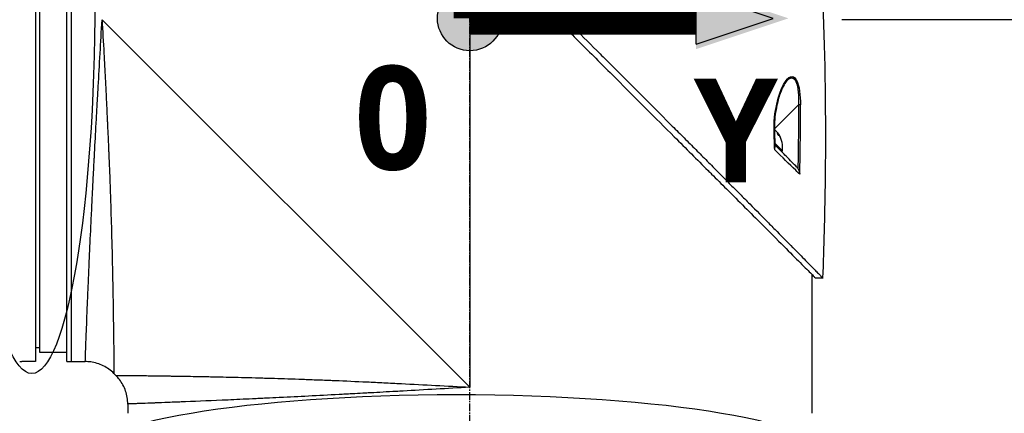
# Model space of a CAD drawing. Header units: millimetres. Extents: x 0 to 5219, y 0 to 2970.
# Tile 48 of 229: x 1947 to 2166, y 850 to 938. Entities that reach past the tile are written whole.
import ezdxf

# ---------------------------------------------------------------- set-up
doc = ezdxf.new("R2010")
doc.units = ezdxf.units.MM
doc.header["$LTSCALE"] = 0.2
doc.linetypes.add('CENTER2', pattern=[1.125, 0.75, -0.125, 0.125, -0.125])
for name, color, linetype in [('02_Center Line', 1, 'CENTER2'), ('07_Special Line2', 76, 'Continuous'), ('12_Before Rev.Num.', 5, 'Continuous'), ('13_After Rev.Num.', 6, 'Continuous')]:
    doc.layers.add(name, color=color, linetype=linetype)
doc.layers.add('14_Mark', color=7, linetype='Continuous', true_color=0xe03c31)
doc.styles.add('Rainbow-5.0 Style', font='malgunsl.ttf')
doc.dimstyles.new('Rainbow-5.0 Style', dxfattribs={"dimtxt": 4, "dimasz": 2.5, "dimexe": 1, "dimexo": 1, "dimgap": 1, "dimtad": 1, "dimdsep": 46, "dimtxsty": 'Rainbow-5.0 Style', "dimcen": 0, "dimclrd": 251, "dimclre": 251, "dimclrt": 7, "dimazin": 3, "dimtp": 0.1, "dimtm": 0.1, "dimtfac": 0.61, "dimtmove": 0, "dimatfit": 3, "dimfxl": 1, "dimlwd": -1, "dimlwe": -1, "dimarcsym": 1})

# ---------------------------------------------------------------- blocks, each defined once
blk = doc.blocks.new('*D134')
at = {"color": 251, "linetype": 'ByBlock', "transparency": 16777216}
for p, q in [((2130.07, 937.9), (2273.94, 937.9)), ((2269.94, 750.9), (2269.94, 927.9)), ((2149.46, 740.9), (2273.94, 740.9))]:
    blk.add_line(p, q, dxfattribs=at)
at = {"color": 251, "transparency": 16777216}
for points in [[(2268.28, 927.9), (2271.61, 927.9), (2269.94, 937.9)], [(2268.28, 750.9), (2271.61, 750.9), (2269.94, 740.9)]]:
    blk.add_solid(points, dxfattribs=at)
at = {"layer": 'Defpoints', "color": 0, "transparency": 16777216}
for p in [(2126.07, 937.9), (2269.94, 937.9), (2145.46, 740.9)]:
    blk.add_point(p, dxfattribs=at)
at = {"color": 7, "transparency": 16777216, "insert": (2257.63, 839.4), "char_height": 16, "attachment_point": 5, "rotation": 90, "style": 'Rainbow-5.0 Style'}
blk.add_mtext('197', dxfattribs=at)
blk = doc.blocks.new('Blk$A22R2-4W24X')
for p, q in [((-96.5, 273), (-96.5, 121)), ((-89.5, 121), (-89.5, 273)), ((-88.5, 121), (-88.5, 273)), ((-95.5, 123), (-95.5, 271)), ((-81.7, 197), (0, 115.3)), ((0, 197), (0, 115.3)), ((70.44, 183.45), (70.44, 183.45)), ((38.28, 180.07), (38.28, 180.07)), ((73.01, 178.06), (67.65, 172.7)), ((67.58, 172.62), (67.58, 172.62)), ((67.58, 172.58), (67.58, 172.58)), ((68.34, 171.81), (68.38, 171.85)), ((68.61, 171.27), (68.73, 171.39)), ((67.76, 169.57), (69.46, 167.86)), ((69.46, 167.86), (69.26, 167.66)), ((72.82, 145.27), (72.82, 145.27)), ((76, 140.38), (76, 109.5)), ((78.44, 139.55), (76.84, 139.55)), ((-96.5, 124.13), (-95.5, 124.11)), ((-89.5, 123), (-95.5, 123)), ((-96.5, 121), (-99.5, 121)), ((-89.5, 121), (-85.43, 121)), ((-79.06, 118.36), (-78.64, 117.94)), ((-76, 111.57), (-76, 109.5))]:
    blk.add_line(p, q)
blk.add_arc((63.39, 168.44), 6.1, 354.6019, 29.6514)
for centre, major_axis, ratio, start_param, end_param in [((72.99, 178.04), (0.5, 0.001), 0.036993, 0.389718, 1.533742), ((-276, -461.66), (295.9, 797.97), 0.23298, 5.692342, 5.723691), ((-508.19, -1020.35), (-531.39, -1363.29), 0.183375, 2.684579, 2.706041), ((67.16, 172.21), (0.5, 0.019), 0.035577, 5.730867, 6.283186), ((-546.92, 149.07), (-456.39, 412.71), 0.998727, 3.908319, 3.915049), ((63.22, 168.61), (4.29, 4.29), 0.920715, 5.920984, 6.02203), ((64.79, 167.04), (4.04, 4.04), 0.390236, 6.173187, 6.393184), ((63.56, 168.26), (4.29, 4.29), 0.920715, 5.920984, 6.02203), ((-508.18, -1020.33), (-531.38, -1363.27), 0.183376, 2.655575, 2.684576)]:
    blk.add_ellipse(centre, major_axis=major_axis, ratio=ratio, start_param=start_param, end_param=end_param)
for points, knots in [([(-57.45, 275.44), (-57.45, 275.44), (-57.41, 275.4), (-57.34, 275.33), (-57.3, 275.29), (-57.26, 275.24), (-57.2, 275.19), (-57.15, 275.13), (-57.08, 275.06), (-57.01, 274.99), (-56.86, 274.84), (-56.68, 274.65), (-56.46, 274.43), (-56.35, 274.32), (-56.23, 274.2), (-56.1, 274.07), (-55.98, 273.95), (-55.84, 273.81), (-55.7, 273.67), (-55.7, 273.66), (-55.69, 273.66), (-55.69, 273.65), (-55.4, 273.36), (-55.08, 273.03), (-54.72, 272.67), (-54.54, 272.49), (-54.36, 272.3), (-54.16, 272.11), (-53.97, 271.91), (-53.77, 271.71), (-53.56, 271.49), (-53.14, 271.07), (-52.69, 270.62), (-52.22, 270.14), (-51.76, 269.67), (-51.27, 269.18), (-50.76, 268.66), (-50.74, 268.64), (-50.73, 268.63), (-50.71, 268.61), (-49.67, 267.56), (-48.53, 266.4), (-47.3, 265.17), (-46.69, 264.55), (-46.06, 263.91), (-45.41, 263.25), (-44.76, 262.6), (-44.08, 261.92), (-43.4, 261.23), (-42.7, 260.53), (-41.99, 259.82), (-41.27, 259.09), (-40.54, 258.36), (-39.8, 257.61), (-39.04, 256.85), (-38.29, 256.09), (-37.52, 255.31), (-36.73, 254.53), (-35.95, 253.74), (-35.15, 252.94), (-34.35, 252.13), (-34.29, 252.08), (-34.23, 252.02), (-34.18, 251.96), (-33.42, 251.21), (-32.65, 250.44), (-31.87, 249.67), (-31.04, 248.84), (-30.2, 248.01), (-29.34, 247.16), (-28.07, 245.89), (-26.76, 244.6), (-25.44, 243.28), (-25, 242.85), (-24.56, 242.41), (-24.12, 241.97), (-23.89, 241.75), (-23.67, 241.52), (-23.44, 241.3), (-22.77, 240.63), (-22.1, 239.96), (-21.42, 239.29), (-20.06, 237.95), (-18.69, 236.59), (-17.3, 235.21), (-15.92, 233.84), (-14.52, 232.45), (-13.1, 231.05), (-13.01, 230.96), (-12.93, 230.88), (-12.84, 230.79), (-9.15, 227.13), (-5.38, 223.4), (-1.57, 219.63), (-1.47, 219.53), (-1.38, 219.44), (-1.28, 219.35), (-0.32, 218.4), (0.64, 217.44), (1.61, 216.49), (2.58, 215.53), (3.55, 214.57), (4.53, 213.61), (6.48, 211.69), (8.42, 209.77), (10.36, 207.85), (10.45, 207.77), (10.53, 207.69), (10.61, 207.61), (12.57, 205.67), (14.52, 203.74), (16.47, 201.81), (17.45, 200.85), (18.42, 199.88), (19.39, 198.92), (20.36, 197.95), (21.33, 196.99), (22.3, 196.03), (22.36, 195.97), (22.42, 195.91), (22.48, 195.85), (24.4, 193.93), (26.32, 192.02), (28.22, 190.13), (29.16, 189.18), (30.11, 188.24), (31.05, 187.3), (31.99, 186.36), (32.93, 185.42), (33.86, 184.49), (33.9, 184.45), (33.95, 184.4), (34, 184.35), (35.88, 182.48), (37.74, 180.61), (39.57, 178.78), (41.4, 176.94), (43.21, 175.14), (44.98, 173.36), (45.87, 172.47), (46.75, 171.59), (47.62, 170.71), (48.49, 169.84), (49.35, 168.97), (50.21, 168.11), (51.06, 167.25), (51.9, 166.41), (52.73, 165.57), (53.57, 164.73), (54.39, 163.91), (55.2, 163.09), (55.21, 163.07), (55.23, 163.06), (55.25, 163.04), (56.06, 162.22), (56.86, 161.42), (57.64, 160.62), (58.43, 159.83), (59.2, 159.05), (59.96, 158.28), (60.72, 157.52), (61.47, 156.77), (62.19, 156.03), (63.65, 154.56), (65.04, 153.16), (66.35, 151.82), (66.68, 151.49), (67.01, 151.16), (67.33, 150.83), (67.65, 150.51), (67.96, 150.19), (68.27, 149.88), (69.51, 148.63), (70.66, 147.46), (71.71, 146.39), (71.72, 146.39), (71.72, 146.38), (71.72, 146.38), (72.25, 145.85), (72.75, 145.34), (73.22, 144.86), (73.7, 144.38), (74.14, 143.92), (74.56, 143.5), (74.98, 143.08), (75.36, 142.68), (75.72, 142.32), (76.07, 141.96), (76.39, 141.63), (76.68, 141.34), (76.97, 141.05), (77.22, 140.79), (77.44, 140.56), (77.55, 140.45), (77.65, 140.35), (77.75, 140.26), (77.84, 140.16), (77.92, 140.08), (78, 140), (78.14, 139.85), (78.25, 139.74), (78.33, 139.66), (78.4, 139.59), (78.44, 139.55), (78.44, 139.55)], [0, 0, 0, 0, 0.0041991, 0.0041991, 0.0041991, 0.0062987, 0.0062987, 0.0062987, 0.0083983, 0.0083983, 0.0083983, 0.0125974, 0.0125974, 0.0125974, 0.014697, 0.014697, 0.014697, 0.0167965, 0.0167965, 0.0167965, 0.0168599, 0.0168599, 0.0168599, 0.0210764, 0.0210764, 0.0210764, 0.0231847, 0.0231847, 0.0231847, 0.025293, 0.025293, 0.025293, 0.0295096, 0.0295096, 0.0295096, 0.0335924, 0.0335924, 0.0335924, 0.0337261, 0.0337261, 0.0337261, 0.0420526, 0.0420526, 0.0420526, 0.0462159, 0.0462159, 0.0462159, 0.0503791, 0.0503791, 0.0503791, 0.0545745, 0.0545745, 0.0545745, 0.0587698, 0.0587698, 0.0587698, 0.0629602, 0.0629602, 0.0629602, 0.0671505, 0.0671505, 0.0671505, 0.0674414, 0.0674414, 0.0674414, 0.0713694, 0.0713694, 0.0713694, 0.0755743, 0.0755743, 0.0755743, 0.0818817, 0.0818817, 0.0818817, 0.0839768, 0.0839768, 0.0839768, 0.0850355, 0.0850355, 0.0850355, 0.0881892, 0.0881892, 0.0881892, 0.0944966, 0.0944966, 0.0944966, 0.1008041, 0.1008041, 0.1008041, 0.1011921, 0.1011921, 0.1011921, 0.1176445, 0.1176445, 0.1176445, 0.1180502, 0.1180502, 0.1180502, 0.1221943, 0.1221943, 0.1221943, 0.1263384, 0.1263384, 0.1263384, 0.1346266, 0.1346266, 0.1346266, 0.1349824, 0.1349824, 0.1349824, 0.143338, 0.143338, 0.143338, 0.1475158, 0.1475158, 0.1475158, 0.1516936, 0.1516936, 0.1516936, 0.1519551, 0.1519551, 0.1519551, 0.160293, 0.160293, 0.160293, 0.164462, 0.164462, 0.164462, 0.168631, 0.168631, 0.168631, 0.1688379, 0.1688379, 0.1688379, 0.1772635, 0.1772635, 0.1772635, 0.1856891, 0.1856891, 0.1856891, 0.1899019, 0.1899019, 0.1899019, 0.1941147, 0.1941147, 0.1941147, 0.1983275, 0.1983275, 0.1983275, 0.2025403, 0.2025403, 0.2025403, 0.2026348, 0.2026348, 0.2026348, 0.206856, 0.206856, 0.206856, 0.2110771, 0.2110771, 0.2110771, 0.2152983, 0.2152983, 0.2152983, 0.2237405, 0.2237405, 0.2237405, 0.2258511, 0.2258511, 0.2258511, 0.2279617, 0.2279617, 0.2279617, 0.2364039, 0.2364039, 0.2364039, 0.2364237, 0.2364237, 0.2364237, 0.240644, 0.240644, 0.240644, 0.2448644, 0.2448644, 0.2448644, 0.2490847, 0.2490847, 0.2490847, 0.253305, 0.253305, 0.253305, 0.2575358, 0.2575358, 0.2575358, 0.2596491, 0.2596491, 0.2596491, 0.2617623, 0.2617623, 0.2617623, 0.2659889, 0.2659889, 0.2659889, 0.2702154, 0.2702154, 0.2702154, 0.2702154]), ([(-85.43, 121), (-85.43, 121), (-85.42, 121.12), (-85.41, 121.37), (-85.41, 121.61), (-85.39, 121.98), (-85.38, 122.46), (-85.36, 122.94), (-85.34, 123.55), (-85.31, 124.26), (-85.3, 124.63), (-85.28, 125.02), (-85.27, 125.44), (-85.25, 125.87), (-85.23, 126.32), (-85.21, 126.79), (-85.21, 126.88), (-85.21, 126.97), (-85.2, 127.06), (-85.13, 128.93), (-85.05, 131.19), (-84.94, 133.79), (-84.94, 133.89), (-84.93, 134), (-84.93, 134.1), (-84.9, 134.7), (-84.88, 135.31), (-84.85, 135.94), (-84.84, 136.31), (-84.82, 136.69), (-84.8, 137.07), (-84.79, 137.46), (-84.77, 137.85), (-84.75, 138.25), (-84.75, 138.31), (-84.75, 138.38), (-84.75, 138.45), (-84.68, 139.98), (-84.61, 141.55), (-84.54, 143.26), (-84.44, 145.39), (-84.34, 147.67), (-84.23, 150.08), (-84.16, 151.54), (-84.09, 153.05), (-84.01, 154.6), (-84.01, 154.64), (-84.01, 154.69), (-84, 154.74), (-83.95, 155.77), (-83.9, 156.83), (-83.85, 157.91), (-83.8, 158.93), (-83.74, 159.96), (-83.69, 161.02), (-83.69, 161.06), (-83.69, 161.11), (-83.68, 161.16), (-83.63, 162.22), (-83.57, 163.3), (-83.52, 164.4), (-83.49, 164.97), (-83.46, 165.54), (-83.43, 166.12), (-83.41, 166.41), (-83.4, 166.7), (-83.38, 167), (-83.37, 167.14), (-83.37, 167.29), (-83.36, 167.44), (-83.35, 167.58), (-83.34, 167.76), (-83.33, 167.87), (-83.33, 168.01), (-83.32, 168.15), (-83.31, 168.29), (-83.21, 170.3), (-83.09, 172.49), (-82.96, 174.86), (-82.89, 176.02), (-82.83, 177.21), (-82.76, 178.46), (-82.72, 179.16), (-82.68, 179.88), (-82.64, 180.6), (-82.61, 181.1), (-82.58, 181.61), (-82.55, 182.12), (-82.42, 184.46), (-82.28, 186.92), (-82.13, 189.52), (-82, 191.91), (-81.85, 194.4), (-81.7, 197)], [0.5000048, 0.5000048, 0.5000048, 0.5000048, 0.5301821, 0.5301821, 0.5301821, 0.560531, 0.560531, 0.560531, 0.5911455, 0.5911455, 0.5911455, 0.6065856, 0.6065856, 0.6065856, 0.6221334, 0.6221334, 0.6221334, 0.625, 0.625, 0.625, 0.6850898, 0.6850898, 0.6850898, 0.6875, 0.6875, 0.6875, 0.7011464, 0.7011464, 0.7011464, 0.7092438, 0.7092438, 0.7092438, 0.7173743, 0.7173743, 0.7173743, 0.71875, 0.71875, 0.71875, 0.7499738, 0.7499738, 0.7499738, 0.7889478, 0.7889478, 0.7889478, 0.8125, 0.8125, 0.8125, 0.8131921, 0.8131921, 0.8131921, 0.8288728, 0.8288728, 0.8288728, 0.84375, 0.84375, 0.84375, 0.8444134, 0.8444134, 0.8444134, 0.859375, 0.859375, 0.859375, 0.8671875, 0.8671875, 0.8671875, 0.8710937, 0.8710937, 0.8710937, 0.8730469, 0.8730469, 0.8730469, 0.8749735, 0.8749735, 0.8749735, 0.8773485, 0.8773485, 0.8773485, 0.9115235, 0.9115235, 0.9115235, 0.9281399, 0.9281399, 0.9281399, 0.9375, 0.9375, 0.9375, 0.9439123, 0.9439123, 0.9439123, 0.973127, 0.973127, 0.973127, 1, 1, 1, 1]), ([(-81.7, 197), (-81.57, 194.5), (-81.43, 191.99), (-81.29, 189.47), (-81.29, 189.45), (-81.29, 189.43), (-81.29, 189.41), (-81.22, 188.14), (-81.15, 186.87), (-81.09, 185.61), (-81.02, 184.4), (-80.97, 183.25), (-80.9, 182.01), (-80.9, 181.95), (-80.89, 181.88), (-80.89, 181.81), (-80.83, 180.63), (-80.77, 179.45), (-80.72, 178.31), (-80.65, 177.06), (-80.6, 175.85), (-80.54, 174.66), (-80.53, 174.5), (-80.53, 174.35), (-80.52, 174.2), (-80.46, 172.98), (-80.41, 171.79), (-80.36, 170.62), (-80.33, 170.03), (-80.31, 169.45), (-80.28, 168.88), (-80.27, 168.6), (-80.26, 168.31), (-80.24, 168.03), (-80.24, 167.86), (-80.23, 167.7), (-80.22, 167.53), (-80.22, 167.43), (-80.21, 167.31), (-80.21, 167.19), (-80.11, 164.86), (-80.03, 162.68), (-79.95, 160.64), (-79.94, 160.38), (-79.93, 160.11), (-79.93, 159.85), (-79.89, 158.97), (-79.86, 158.11), (-79.84, 157.29), (-79.8, 156.26), (-79.77, 155.27), (-79.74, 154.32), (-79.74, 154.21), (-79.73, 154.11), (-79.73, 154.01), (-79.73, 153.99), (-79.73, 153.97), (-79.73, 153.95), (-79.72, 153.83), (-79.72, 153.74), (-79.72, 153.59), (-79.64, 151.2), (-79.58, 149.02), (-79.53, 147.03), (-79.5, 146.04), (-79.48, 145.1), (-79.46, 144.2), (-79.44, 143.44), (-79.43, 142.72), (-79.41, 142.02), (-79.41, 142), (-79.41, 141.97), (-79.41, 141.95), (-79.41, 141.85), (-79.4, 141.78), (-79.4, 141.65), (-79.36, 139.84), (-79.33, 138.21), (-79.3, 136.74), (-79.3, 136.52), (-79.3, 136.31), (-79.29, 136.1), (-79.29, 135.89), (-79.28, 135.69), (-79.28, 135.5), (-79.27, 135.08), (-79.27, 134.68), (-79.26, 134.3), (-79.25, 133.48), (-79.23, 132.73), (-79.22, 132.02), (-79.22, 132.01), (-79.22, 132), (-79.22, 131.99), (-79.22, 131.91), (-79.22, 131.85), (-79.22, 131.75), (-79.2, 130.19), (-79.18, 128.81), (-79.16, 127.6), (-79.15, 126.69), (-79.14, 125.87), (-79.13, 125.14), (-79.13, 124.94), (-79.13, 124.76), (-79.12, 124.57), (-79.12, 124.52), (-79.12, 124.47), (-79.12, 124.43), (-79.12, 123.97), (-79.11, 123.54), (-79.11, 123.12), (-79.11, 123.09), (-79.11, 123.06), (-79.11, 123.03), (-79.1, 122.7), (-79.1, 122.38), (-79.1, 122.08), (-79.1, 122.01), (-79.1, 121.93), (-79.1, 121.86), (-79.1, 121.84), (-79.09, 121.81), (-79.09, 121.78), (-79.09, 121.62), (-79.09, 121.44), (-79.09, 121.27), (-79.09, 121.13), (-79.09, 120.99), (-79.09, 120.85), (-79.09, 120.81), (-79.09, 120.77), (-79.08, 120.74), (-79.08, 120.58), (-79.08, 120.43), (-79.08, 120.29), (-79.08, 120.22), (-79.08, 120.15), (-79.08, 120.09), (-79.08, 120.05), (-79.08, 120.02), (-79.08, 119.99), (-79.08, 119.97), (-79.08, 119.95), (-79.08, 119.93), (-79.08, 119.92), (-79.08, 119.9), (-79.08, 119.89), (-79.07, 119.58), (-79.07, 119.35), (-79.07, 119.17), (-79.07, 119.07), (-79.07, 119), (-79.07, 118.93), (-79.07, 118.89), (-79.07, 118.86), (-79.07, 118.83), (-79.07, 118.82), (-79.07, 118.8), (-79.07, 118.79), (-79.07, 118.78), (-79.07, 118.77), (-79.07, 118.76), (-79.07, 118.76), (-79.07, 118.75), (-79.07, 118.75), (-79.06, 118.48), (-79.06, 118.36), (-79.06, 118.36)], [0, 0, 0, 0, 0.061969, 0.061969, 0.061969, 0.0625, 0.0625, 0.0625, 0.09375, 0.09375, 0.09375, 0.1234255, 0.1234255, 0.1234255, 0.125, 0.125, 0.125, 0.1531538, 0.1531538, 0.1531538, 0.1836029, 0.1836029, 0.1836029, 0.1875, 0.1875, 0.1875, 0.21875, 0.21875, 0.21875, 0.234375, 0.234375, 0.234375, 0.2421875, 0.2421875, 0.2421875, 0.2469884, 0.2469884, 0.2469884, 0.25, 0.25, 0.25, 0.3052191, 0.3052191, 0.3052191, 0.3125, 0.3125, 0.3125, 0.3368038, 0.3368038, 0.3368038, 0.3671875, 0.3671875, 0.3671875, 0.3705126, 0.3705126, 0.3705126, 0.3710937, 0.3710937, 0.3710937, 0.375, 0.375, 0.375, 0.4375, 0.4375, 0.4375, 0.46875, 0.46875, 0.46875, 0.4952139, 0.4952139, 0.4952139, 0.4960937, 0.4960937, 0.4960937, 0.5, 0.5, 0.5, 0.5544796, 0.5544796, 0.5544796, 0.5625, 0.5625, 0.5625, 0.5702519, 0.5702519, 0.5702519, 0.5865122, 0.5865122, 0.5865122, 0.6206238, 0.6206238, 0.6206238, 0.6210937, 0.6210937, 0.6210937, 0.625, 0.625, 0.625, 0.6875, 0.6875, 0.6875, 0.734375, 0.734375, 0.734375, 0.7469686, 0.7469686, 0.7469686, 0.75, 0.75, 0.75, 0.7791382, 0.7791382, 0.7791382, 0.78125, 0.78125, 0.78125, 0.8046875, 0.8046875, 0.8046875, 0.8101255, 0.8101255, 0.8101255, 0.8125, 0.8125, 0.8125, 0.828125, 0.828125, 0.828125, 0.8405244, 0.8405244, 0.8405244, 0.84375, 0.84375, 0.84375, 0.859375, 0.859375, 0.859375, 0.8671875, 0.8671875, 0.8671875, 0.8710938, 0.8710938, 0.8710938, 0.8735646, 0.8735646, 0.8735646, 0.875, 0.875, 0.875, 0.90625, 0.90625, 0.90625, 0.921875, 0.921875, 0.921875, 0.9296875, 0.9296875, 0.9296875, 0.9335938, 0.9335938, 0.9335938, 0.9367093, 0.9367093, 0.9367093, 0.9375, 0.9375, 0.9375, 1, 1, 1, 1]), ([(17.86, 198.55), (18.13, 198.25), (18.41, 197.97), (19, 197.38), (19.3, 197.08), (20.39, 195.98), (21.18, 195.2), (23.06, 193.32), (24.16, 192.23), (27.68, 188.71), (30.1, 186.29), (36.92, 179.47), (41.26, 175.12), (47.99, 168.39), (50.5, 165.89), (53.18, 163.21), (53.44, 162.95), (54.82, 161.57), (55.92, 160.47), (59.79, 156.6), (62.42, 153.97), (66.6, 149.8), (68.26, 148.14), (71.13, 145.25), (72.36, 144.02), (74.47, 141.9), (75.32, 141.05), (76.21, 140.17), (76.44, 139.94), (76.76, 139.63), (76.84, 139.55), (76.84, 139.55)], [-12.052589, -12.052589, -12.052589, -12.052589, -11.934103, -11.934103, -11.804161, -11.804161, -11.469421, -11.469421, -10.998435, -10.998435, -9.945484, -9.945484, -7.985272, -7.985272, -6.766883, -6.766883, -6.634722, -6.634722, -6.057598, -6.057598, -4.559072, -4.559072, -3.422422, -3.422422, -2.341546, -2.341546, -1.193783, -1.193783, -0.601834, -0.601834, 0, 0, 0, 0]), ([(67.59, 172.21), (67.51, 174.29), (67.76, 176.35), (68.18, 178.21), (68.6, 180.07), (69.19, 181.8), (69.96, 183.05), (70.35, 183.67), (70.78, 184.16), (71.23, 184.33), (71.68, 184.5), (72.15, 184.29), (72.52, 183.66), (72.88, 183.04), (73.11, 182.11), (73.25, 181.12), (73.4, 180.12), (73.45, 179.09), (73.46, 178.05)], [-1, -1, -1, -1, -0.75, -0.75, -0.75, -0.5, -0.5, -0.5, -0.375, -0.375, -0.375, -0.25, -0.25, -0.25, -0.125, -0.125, -0.125, 0, 0, 0, 0]), ([(70.44, 183.45), (70.51, 183.52), (70.61, 183.63), (70.76, 183.76), (70.86, 183.84), (70.97, 183.91), (71.06, 183.95), (71.12, 183.98), (71.16, 184), (71.22, 184.02), (71.3, 184.04), (71.37, 184.06), (71.43, 184.06), (71.46, 184.06), (71.49, 184.06), (71.51, 184.06), (71.54, 184.06), (71.6, 184.05), (71.71, 184.02), (71.81, 183.98), (71.89, 183.93), (71.95, 183.89), (72.03, 183.83), (72.1, 183.75), (72.17, 183.67), (72.22, 183.61), (72.25, 183.55), (72.29, 183.5), (72.31, 183.46), (72.33, 183.42), (72.35, 183.38), (72.38, 183.33), (72.42, 183.24), (72.48, 183.12), (72.54, 182.96), (72.59, 182.81), (72.66, 182.6), (72.74, 182.3), (72.82, 181.91), (72.88, 181.53), (72.91, 181.27), (72.94, 181.05), (72.96, 180.83), (72.99, 180.53), (73.01, 180.16), (73.03, 179.77), (73.03, 179.37), (73.04, 178.8), (73.02, 178.36), (73.01, 178.06)], [1.329615, 1.329615, 1.329615, 1.329615, 1.378961, 1.40356, 1.428073, 1.452518, 1.476923, 1.483207, 1.495736, 1.501978, 1.526778, 1.545207, 1.551317, 1.563485, 1.567497, 1.570553, 1.578207, 1.587912, 1.613451, 1.647115, 1.658519, 1.671664, 1.690388, 1.714701, 1.728974, 1.744675, 1.75307, 1.761833, 1.77097, 1.775681, 1.780486, 1.790347, 1.800537, 1.821922, 1.844682, 1.86886, 1.881499, 1.921664, 1.980666, 2.012563, 2.046031, 2.063338, 2.081006, 2.117316, 2.154984, 2.194087, 2.234709, 2.276933, 2.36647, 2.36647, 2.36647, 2.36647]), ([(70.44, 183.45), (70.22, 183.21), (70.01, 182.88), (69.54, 182.05), (69.29, 181.51), (68.73, 180.04), (68.45, 179.05), (67.93, 176.67), (67.71, 175.19), (67.64, 173.2), (67.64, 172.71), (67.66, 172.23)], [0, 0, 0, 0, 0.177079, 0.177079, 0.406682, 0.406682, 0.747747, 0.747747, 1.198722, 1.198722, 1.345047, 1.345047, 1.345047, 1.345047]), ([(67.65, 172.55), (67.67, 172.54), (67.69, 172.53), (67.78, 172.46), (67.87, 172.39), (68.02, 172.24), (68.11, 172.14), (68.26, 171.94), (68.33, 171.83), (68.38, 171.73)], [-0.2670741, -0.2670741, -0.2670741, -0.2670741, -0.2579182, -0.2579182, -0.2219927, -0.2219927, -0.1860671, -0.1860671, -0.1501416, -0.1501416, -0.1501416, -0.1501416]), ([(68.73, 171.39), (68.67, 171.48), (68.62, 171.58), (68.52, 171.73), (68.47, 171.79), (68.41, 171.85), (68.39, 171.86), (68.38, 171.85)], [-0.4380406, -0.4380406, -0.4380406, -0.4380406, -0.4021151, -0.4021151, -0.3661895, -0.3661895, -0.3312861, -0.3312861, -0.3312861, -0.3312861]), ([(67.73, 168.08), (67.76, 168.19), (67.79, 168.33), (67.79, 168.49), (67.79, 168.51), (67.79, 168.53), (67.79, 168.56)], [0, 0, 0, 0, 0.25, 0.25, 0.25, 0.2995894, 0.2995894, 0.2995894, 0.2995894]), ([(72.44, 164.48), (71.68, 165.23), (70.86, 166.05), (69.99, 166.92), (69.84, 167.07), (69.41, 167.51), (68.65, 168.27), (68.31, 168.61), (68.01, 168.9), (67.77, 169.14)], [0, 0, 0, 0, 0.5, 0.5, 0.5, 0.75, 0.75, 0.75, 0.8788716, 0.8788716, 0.8788716, 0.8788716]), ([(73.3, 162.63), (73.01, 162.91), (72.7, 163.21), (72.39, 163.52), (70.98, 164.9), (69.41, 166.43), (67.73, 168.08)], [0, 0, 0, 0, 0.1807269, 0.1807269, 0.1807269, 1, 1, 1, 1]), ([(72.88, 163.89), (72.83, 163.98), (72.78, 164.06), (72.64, 164.26), (72.54, 164.37), (72.44, 164.48)], [-0.07345151, -0.07345151, -0.07345151, -0.07345151, -0.04389749, -0.04389749, -0.000001, -0.000001, -0.000001, -0.000001]), ([(72.88, 163.89), (72.97, 163.74), (73.07, 163.53), (73.15, 163.27), (73.18, 163.19), (73.21, 163.08), (73.24, 162.95), (73.28, 162.76), (73.3, 162.65), (73.3, 162.63)], [-0.9999987, -0.9999987, -0.9999987, -0.9999987, -0.5, -0.5, -0.5, -0.25, -0.25, -0.25, -0.000001, -0.000001, -0.000001, -0.000001]), ([(-100, 121), (-100, 121), (-99.99, 121), (-99.97, 121), (-99.95, 121), (-99.93, 121), (-99.89, 121), (-99.86, 121), (-99.81, 121), (-99.76, 121), (-99.72, 121), (-99.66, 121), (-99.61, 121), (-99.57, 121), (-99.54, 121), (-99.5, 121)], [0.5001155, 0.5001155, 0.5001155, 0.5001155, 0.6074687, 0.6074687, 0.6074687, 0.7149373, 0.7149373, 0.7149373, 0.8224074, 0.8224074, 0.8224074, 0.9298784, 0.9298784, 0.9298784, 1, 1, 1, 1]), ([(-79.06, 118.36), (-79.75, 119.05), (-80.56, 119.63), (-82.31, 120.5), (-83.26, 120.79), (-84.63, 120.97), (-85.03, 121), (-85.43, 121)], [0, 0, 0, 0, 0.2916732, 0.2916732, 0.5842531, 0.5842531, 0.7041738, 0.7041738, 0.7041738, 0.7041738]), ([(-78.64, 117.94), (-78.64, 117.94), (-78.61, 117.93), (-78.51, 117.93), (-78.47, 117.93), (-78.4, 117.93), (-78.37, 117.93), (-78.32, 117.93), (-78.28, 117.93), (-78.19, 117.93), (-78.12, 117.93), (-78.01, 117.93), (-77.96, 117.93), (-77.89, 117.93), (-77.87, 117.93), (-77.82, 117.93), (-77.79, 117.93), (-77.69, 117.93), (-77.6, 117.93), (-77.44, 117.93), (-77.38, 117.92), (-77.28, 117.92), (-77.24, 117.92), (-77.17, 117.92), (-77.13, 117.92), (-76.97, 117.92), (-76.83, 117.92), (-76.54, 117.92), (-76.38, 117.92), (-76.08, 117.91), (-75.92, 117.91), (-75.58, 117.91), (-75.38, 117.91), (-74.41, 117.9), (-73.52, 117.89), (-72.08, 117.87), (-71.57, 117.87), (-70.74, 117.86), (-70.45, 117.85), (-69.86, 117.85), (-69.53, 117.84), (-68.66, 117.83), (-68.03, 117.82), (-67.03, 117.81), (-66.68, 117.8), (-66.14, 117.79), (-65.87, 117.79), (-65.59, 117.79), (-65.4, 117.78), (-65.29, 117.78), (-63.95, 117.76), (-62.52, 117.74), (-60.07, 117.69), (-59.21, 117.68), (-57.84, 117.65), (-57.36, 117.64), (-56.64, 117.63), (-56.39, 117.62), (-56.01, 117.61), (-55.89, 117.61), (-55.64, 117.6), (-55.48, 117.6), (-53.76, 117.56), (-51.97, 117.52), (-48.98, 117.44), (-47.93, 117.42), (-46.29, 117.37), (-45.73, 117.35), (-44.87, 117.33), (-44.43, 117.31), (-43.99, 117.3), (-43.69, 117.29), (-43.51, 117.29), (-41.49, 117.22), (-39.42, 117.16), (-36.05, 117.04), (-34.88, 116.99), (-33.06, 116.92), (-32.44, 116.9), (-31.49, 116.86), (-31.17, 116.85), (-30.53, 116.82), (-30.16, 116.81), (-27.64, 116.7), (-25.3, 116.6), (-21.62, 116.43), (-20.38, 116.37), (-18.46, 116.27), (-17.82, 116.24), (-16.52, 116.18), (-15.84, 116.14), (-10.15, 115.85), (-5.05, 115.57), (0, 115.3)], [0, 0, 0, 0, 0.03125, 0.03125, 0.046875, 0.046875, 0.054688, 0.054688, 0.0625, 0.0625, 0.078125, 0.078125, 0.085938, 0.085938, 0.089844, 0.089844, 0.09375, 0.09375, 0.109375, 0.109375, 0.117188, 0.117188, 0.121094, 0.121094, 0.125, 0.125, 0.140625, 0.140625, 0.15625, 0.15625, 0.171875, 0.171875, 0.1875, 0.1875, 0.25, 0.25, 0.28125, 0.28125, 0.296875, 0.296875, 0.3125, 0.3125, 0.34375, 0.34375, 0.359375, 0.359375, 0.367188, 0.371094, 0.371094, 0.375, 0.375, 0.4375, 0.4375, 0.46875, 0.46875, 0.484375, 0.484375, 0.492188, 0.492188, 0.496094, 0.496094, 0.5, 0.5, 0.5625, 0.5625, 0.59375, 0.59375, 0.609375, 0.609375, 0.617188, 0.621094, 0.621094, 0.625, 0.625, 0.6875, 0.6875, 0.71875, 0.71875, 0.734375, 0.734375, 0.742188, 0.742188, 0.75, 0.75, 0.8125, 0.8125, 0.84375, 0.84375, 0.859375, 0.859375, 0.875, 0.875, 1, 1, 1, 1]), ([(-76, 111.57), (-76, 112.54), (-76.16, 113.53), (-76.78, 115.37), (-77.25, 116.26), (-78.09, 117.35), (-78.35, 117.65), (-78.64, 117.94)], [0, 0, 0, 0, 0.2916732, 0.2916732, 0.5842531, 0.5842531, 0.7041738, 0.7041738, 0.7041738, 0.7041738]), ([(0, 115.3), (-2.59, 115.15), (-5.08, 115.01), (-7.46, 114.87), (-10.03, 114.72), (-12.48, 114.58), (-14.79, 114.45), (-15.32, 114.42), (-15.84, 114.39), (-16.36, 114.37), (-18.35, 114.25), (-20.23, 114.15), (-22.01, 114.05), (-22.4, 114.03), (-22.79, 114.01), (-23.17, 113.99), (-23.99, 113.94), (-24.79, 113.9), (-25.57, 113.86), (-25.79, 113.84), (-26.01, 113.83), (-26.23, 113.82), (-26.72, 113.79), (-27.2, 113.77), (-27.67, 113.74), (-27.91, 113.73), (-28.14, 113.72), (-28.37, 113.71), (-28.49, 113.7), (-28.6, 113.69), (-28.72, 113.69), (-28.83, 113.68), (-28.91, 113.68), (-29.06, 113.67), (-33.7, 113.42), (-38.08, 113.2), (-42.15, 113), (-42.22, 113), (-42.29, 113), (-42.35, 112.99), (-43.32, 112.95), (-44.27, 112.9), (-45.21, 112.86), (-45.71, 112.83), (-46.21, 112.81), (-46.7, 112.78), (-47.19, 112.76), (-47.68, 112.74), (-48.17, 112.72), (-48.21, 112.71), (-48.25, 112.71), (-48.29, 112.71), (-50.18, 112.62), (-52.02, 112.54), (-53.7, 112.46), (-57.17, 112.31), (-60.33, 112.18), (-63.14, 112.06), (-63.48, 112.05), (-63.83, 112.04), (-64.16, 112.02), (-64.5, 112.01), (-64.83, 111.99), (-65.15, 111.98), (-65.79, 111.96), (-66.41, 111.93), (-67, 111.91), (-68.06, 111.87), (-69.04, 111.83), (-69.93, 111.8), (-70.02, 111.79), (-70.1, 111.79), (-70.18, 111.79), (-71.13, 111.75), (-71.97, 111.72), (-72.7, 111.69), (-73.06, 111.68), (-73.39, 111.67), (-73.7, 111.66), (-74, 111.64), (-74.28, 111.63), (-74.52, 111.63), (-75.01, 111.61), (-75.38, 111.59), (-75.63, 111.59), (-75.87, 111.58), (-76, 111.57), (-76, 111.57), (-76, 111.57), (-76, 111.57), (-76, 111.57)], [0, 0, 0, 0, 0.0268593, 0.0268593, 0.0268593, 0.0558825, 0.0558825, 0.0558825, 0.0625, 0.0625, 0.0625, 0.088102, 0.088102, 0.088102, 0.09375, 0.09375, 0.09375, 0.1058986, 0.1058986, 0.1058986, 0.109375, 0.109375, 0.109375, 0.1171875, 0.1171875, 0.1171875, 0.1210937, 0.1210937, 0.1210937, 0.1230469, 0.1230469, 0.1230469, 0.125, 0.125, 0.125, 0.1865064, 0.1865064, 0.1865064, 0.1875, 0.1875, 0.1875, 0.2022042, 0.2022042, 0.2022042, 0.2101236, 0.2101236, 0.2101236, 0.2180828, 0.2180828, 0.2180828, 0.21875, 0.21875, 0.21875, 0.25, 0.25, 0.25, 0.3146789, 0.3146789, 0.3146789, 0.3226569, 0.3226569, 0.3226569, 0.3306082, 0.3306082, 0.3306082, 0.3464266, 0.3464266, 0.3464266, 0.375, 0.375, 0.375, 0.3777022, 0.3777022, 0.3777022, 0.4086235, 0.4086235, 0.4086235, 0.4239943, 0.4239943, 0.4239943, 0.439307, 0.439307, 0.439307, 0.4697627, 0.4697627, 0.4697627, 0.4999997, 0.4999997, 0.4999997, 0.5000048, 0.5000048, 0.5000048, 0.5000048])]:
    blk.add_open_spline(points, degree=3, knots=knots)
for points in [[(79.06, 174.54), (78.96, 200.72), (77.49, 224.12), (74.66, 244.51)], [(70.46, 183.47), (70.46, 183.47), (70.46, 183.47), (70.46, 183.47)], [(73.01, 178.06), (73.02, 173.33), (72.97, 168.61), (72.88, 163.89)], [(67.66, 172.23), (67.71, 171), (67.75, 169.78), (67.79, 168.56)]]:
    blk.add_open_spline(points, degree=3)
at = {"layer": '02_Center Line', "ltscale": 11.288275}
blk.add_line((0, -29.71), (0, 322.2), dxfattribs=at)
blk = doc.blocks.new('A$C8cf810bf')
for q in [(9.58, 191.66), (16.95, 184.29)]:
    blk.add_line((9.58, 184.29), q)
blk.add_ellipse((14, 105.26), major_axis=(0, 83.3), ratio=0.168129)
blk = doc.blocks.new('A$Ceda57245')
at = {"layer": '07_Special Line2'}
blk.add_hatch(color=256, dxfattribs=at).paths.add_polyline_path([(49.16, 0), (34.9, 4.75), (34.9, -4.75)])
at = {"layer": '12_Before Rev.Num.'}
blk.add_hatch(color=256, dxfattribs=at).paths.add_polyline_path([(0, 49.16), (-4.75, 34.9), (4.75, 34.9)])
at = {"layer": '14_Mark'}
h = blk.add_hatch(color=256, dxfattribs=at)
h.dxf.hatch_style = 1
h.paths.add_polyline_path([(5, 0, 1), (-5, 0, 1)])
at = {"layer": '07_Special Line2'}
for p, q in [((34.9, -3.96), (34.9, 3.96)), ((46.78, 0), (34.9, 3.96)), ((34.9, -3.96), (46.78, 0))]:
    blk.add_line(p, q, dxfattribs=at)
at = {"layer": '07_Special Line2', "const_width": 5}
blk.add_lwpolyline([(34.9, 0), (0, 0)], dxfattribs=at)
at = {"layer": '12_Before Rev.Num.'}
for p, q in [((0, 46.78), (-3.96, 34.9)), ((3.96, 34.9), (0, 46.78)), ((3.96, 34.9), (-3.96, 34.9))]:
    blk.add_line(p, q, dxfattribs=at)
at = {"layer": '12_Before Rev.Num.', "const_width": 5}
blk.add_lwpolyline([(0, 34.9), (0, 0)], dxfattribs=at)
at = {"layer": '14_Mark'}
blk.add_circle((0, 0), 5, dxfattribs=at)
at = {"layer": '07_Special Line2', "insert": (34.53, -17.31), "char_height": 16, "attachment_point": 4, "style": 'Rainbow-5.0 Style'}
blk.add_mtext('{\\fMalgun Gothic Semilight|b1|i0|c129|p50;Y}', dxfattribs=at)
at = {"layer": '12_Before Rev.Num.', "insert": (-20.59, 35.73), "char_height": 16, "attachment_point": 4, "style": 'Rainbow-5.0 Style'}
blk.add_mtext('{\\fMalgun Gothic Semilight|b1|i0|c129|p50;Z}', dxfattribs=at)
at = {"layer": '14_Mark', "insert": (-17.84, -15.46), "char_height": 16, "attachment_point": 4, "style": 'Rainbow-5.0 Style'}
blk.add_mtext('{\\fMalgun Gothic Semilight|b1|i0|c129|p50;0}', dxfattribs=at)

msp = doc.modelspace()

# ---------------------------------------------------------------- block references
msp.add_blockref('Blk$A22R2-4W24X', (2047.458, 740.896))
at = {"xscale": 1.44, "yscale": 1.44, "zscale": 1.44}
msp.add_blockref('A$Ceda57245', (2047.47, 938.187), dxfattribs=at)
at = {"layer": '13_After Rev.Num.'}
msp.add_blockref('A$C8cf810bf', (1936.153, 837.268), dxfattribs=at)
at = {"layer": '13_After Rev.Num.', "rotation": 270}
msp.add_blockref('A$C8cf810bf', (1939.203, 854.558), dxfattribs=at)

# ---------------------------------------------------------------- dimensions: what is measured, and where the dimension line sits
dim = msp.add_linear_dim(base=(2269.944, 937.896), p1=(2145.458, 740.896), p2=(2126.073, 937.896), angle=90, dimstyle='Rainbow-5.0 Style', override={"dimscale": 4, "dimtol": 0, "dimlim": 0, "dimtp": 0.1, "dimtm": 0.1, "dimtfac": 0.61, "dimtdec": 2, "dimtolj": 0, "dimtzin": 8})
dim.commit()
dim.dimension.update_dxf_attribs({"geometry": '*D134', "text_midpoint": (2257.628, 839.396)})

doc.saveas('drawing.dxf')
